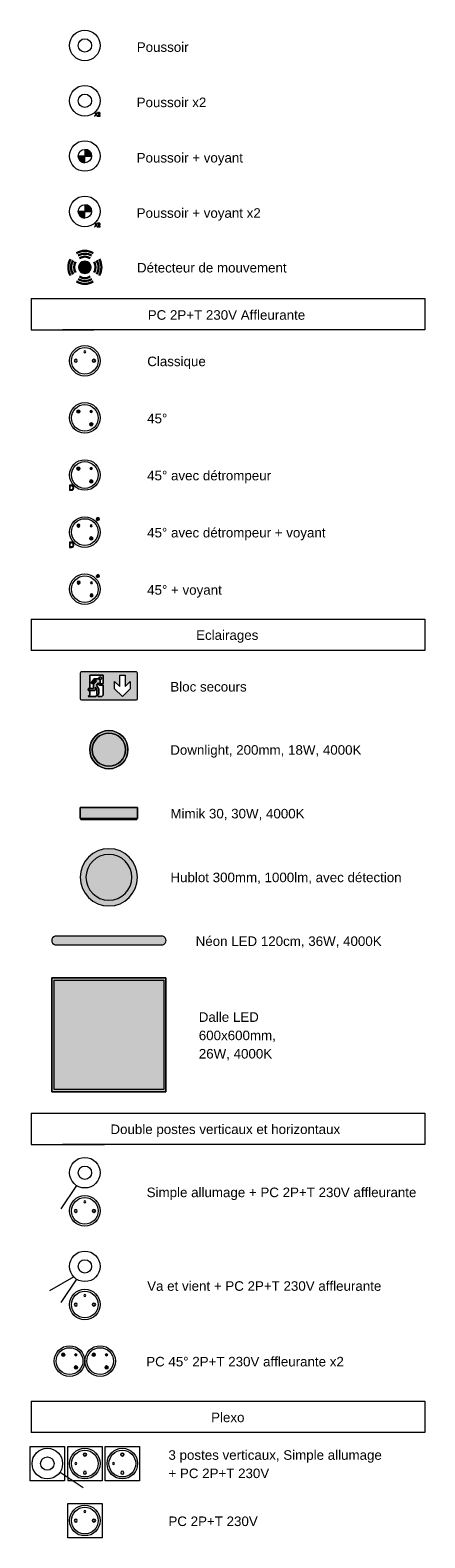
# Model space of a CAD drawing. Header units: millimetres. Extents: x -2845 to 74013, y -36085 to 13748.
# Tile 1 of 8: x 14486 to 18622, y -18216 to -2424. Entities that reach past the tile are written whole.
import ezdxf

# ---------------------------------------------------------------- set-up
doc = ezdxf.new("R2010")
doc.units = ezdxf.units.MM
for name, color, linetype, lineweight in [('A-ANNO-NOTE', 7, 'Continuous', 30), ('A-DETL-GENF', 7, 'Continuous', 18), ('G-ANNO-TEXT', 7, 'Continuous', 30), ('LIGNE FINE', 7, 'Continuous', 18)]:
    doc.layers.add(name, color=color, linetype=linetype, lineweight=lineweight)
doc.styles.add('@Arial Unicode MS', font='ARIALUNI.TTF', dxfattribs={"height": 100})

# ---------------------------------------------------------------- blocks, each defined once
blk = doc.blocks.new('BP - 1 _ 50-325159-Courant Fort 1 _ 50')
at = {"layer": 'A-DETL-GENF'}
for radius in [160, 70]:
    blk.add_circle((2453, -2584), radius, dxfattribs=at)
blk = doc.blocks.new('BP X2 - 160-325161-Courant Fort 1 _ 50')
at = {"layer": 'A-DETL-GENF'}
h = blk.add_hatch(color=256, dxfattribs=at)
h.paths.add_polyline_path([(2605, -3323), (2613, -3323), (2613, -3319), (2595, -3319), (2598, -3315), (2610, -3303), (2612, -3299), (2613, -3297), (2612, -3293), (2610, -3289), (2605, -3286), (2601, -3286), (2597, -3287), (2593, -3289), (2591, -3292), (2590, -3297), (2594, -3297), (2595, -3293), (2597, -3291), (2600, -3290), (2602, -3290), (2605, -3291), (2607, -3292), (2608, -3294), (2608, -3297), (2608, -3299), (2605, -3302), (2602, -3306), (2592, -3316), (2589, -3320), (2589, -3323)])
h.paths.add_polyline_path([(2559, -3323), (2570, -3307), (2581, -3323), (2587, -3323), (2573, -3304), (2586, -3286), (2581, -3286), (2571, -3300), (2561, -3286), (2555, -3286), (2568, -3304), (2553, -3323)])
for p, q in [((2568, -3304), (2553, -3323)), ((2561, -3286), (2555, -3286)), ((2555, -3286), (2568, -3304)), ((2559, -3323), (2570, -3307)), ((2571, -3300), (2561, -3286)), ((2570, -3307), (2581, -3323)), ((2581, -3286), (2571, -3300)), ((2573, -3304), (2586, -3286)), ((2587, -3323), (2573, -3304)), ((2586, -3286), (2581, -3286)), ((2591, -3292), (2590, -3294)), ((2590, -3294), (2590, -3297)), ((2590, -3297), (2594, -3297)), ((2592, -3316), (2590, -3318)), ((2592, -3290), (2591, -3292)), ((2593, -3289), (2592, -3290)), ((2593, -3314), (2592, -3316)), ((2595, -3287), (2593, -3289)), ((2595, -3312), (2593, -3314)), ((2594, -3297), (2595, -3293)), ((2597, -3287), (2595, -3287)), ((2595, -3293), (2597, -3291)), ((2598, -3309), (2595, -3312)), ((2596, -3317), (2598, -3315)), ((2599, -3286), (2597, -3287)), ((2597, -3291), (2600, -3290)), ((2602, -3306), (2598, -3309)), ((2598, -3315), (2600, -3314)), ((2601, -3286), (2599, -3286)), ((2600, -3290), (2602, -3290)), ((2600, -3314), (2601, -3312)), ((2604, -3286), (2601, -3286)), ((2601, -3312), (2603, -3311)), ((2602, -3290), (2605, -3291)), ((2604, -3304), (2602, -3306)), ((2603, -3311), (2605, -3309)), ((2606, -3287), (2604, -3286)), ((2607, -3301), (2604, -3304)), ((2605, -3291), (2607, -3292)), ((2605, -3309), (2606, -3308)), ((2608, -3287), (2606, -3287)), ((2606, -3308), (2609, -3305)), ((2607, -3292), (2608, -3294)), ((2608, -3299), (2607, -3301)), ((2610, -3289), (2608, -3287)), ((2608, -3294), (2608, -3297)), ((2608, -3297), (2608, -3299)), ((2609, -3305), (2610, -3303)), ((2611, -3290), (2610, -3289)), ((2610, -3303), (2612, -3301)), ((2612, -3293), (2611, -3290)), ((2613, -3295), (2612, -3293)), ((2612, -3299), (2613, -3297)), ((2612, -3301), (2612, -3299)), ((2613, -3297), (2613, -3295)), ((2553, -3323), (2559, -3323)), ((2581, -3323), (2587, -3323)), ((2590, -3318), (2589, -3320)), ((2589, -3323), (2613, -3323)), ((2595, -3319), (2596, -3317)), ((2613, -3319), (2595, -3319)), ((2613, -3323), (2613, -3319))]:
    blk.add_line(p, q, dxfattribs=at)
for radius in [160, 70]:
    blk.add_circle((2453, -3163), radius, dxfattribs=at)
blk.add_arc((2597, -3323), 8.17, 161.4384, 181.6271, dxfattribs=at)
blk = doc.blocks.new('BP_VOYANT - 1 _ 50-325162-Courant Fort 1 _ 50')
at = {"layer": 'A-DETL-GENF'}
for points in [[(2453, -3812), (2453, -3742), (2383, -3742), (2385, -3760), (2392, -3777), (2404, -3792), (2418, -3803), (2435, -3810)], [(2453, -3742), (2523, -3742), (2521, -3724), (2514, -3707), (2503, -3693), (2488, -3682), (2471, -3675), (2453, -3672)]]:
    blk.add_hatch(color=256, dxfattribs=at).paths.add_polyline_path(points)
for p, q in [((2453, -3742), (2383, -3742)), ((2453, -3672), (2453, -3742)), ((2453, -3812), (2453, -3742)), ((2453, -3742), (2523, -3742))]:
    blk.add_line(p, q, dxfattribs=at)
for radius in [160, 70]:
    blk.add_circle((2453, -3742), radius, dxfattribs=at)
for start, end in [(180, 270), (360, 90)]:
    blk.add_arc((2453, -3742), 70, start, end, dxfattribs=at)
blk = doc.blocks.new('BP_VOYANT X2 - 1 _ 50-325169-Courant Fort 1 _ 50')
at = {"layer": 'A-DETL-GENF'}
for points in [[(2453, -4322), (2523, -4322), (2521, -4303), (2514, -4287), (2503, -4272), (2488, -4261), (2471, -4254), (2453, -4252)], [(2453, -4392), (2453, -4322), (2383, -4322), (2385, -4340), (2392, -4357), (2404, -4371), (2418, -4382), (2435, -4389)]]:
    blk.add_hatch(color=256, dxfattribs=at).paths.add_polyline_path(points)
h = blk.add_hatch(color=256, dxfattribs=at)
h.paths.add_polyline_path([(2605, -4482), (2613, -4482), (2613, -4477), (2595, -4477), (2598, -4474), (2610, -4462), (2612, -4458), (2613, -4456), (2612, -4451), (2610, -4447), (2605, -4445), (2601, -4445), (2597, -4445), (2593, -4447), (2591, -4451), (2590, -4455), (2594, -4456), (2595, -4452), (2597, -4450), (2600, -4449), (2602, -4448), (2605, -4450), (2607, -4451), (2608, -4453), (2608, -4455), (2608, -4457), (2605, -4461), (2602, -4465), (2592, -4474), (2589, -4479), (2589, -4482)])
h.paths.add_polyline_path([(2559, -4482), (2570, -4466), (2581, -4482), (2587, -4482), (2573, -4462), (2586, -4445), (2581, -4445), (2571, -4459), (2561, -4445), (2555, -4445), (2568, -4462), (2553, -4482)])
for p, q in [((2453, -4252), (2453, -4322)), ((2453, -4322), (2383, -4322)), ((2453, -4392), (2453, -4322)), ((2453, -4322), (2523, -4322)), ((2568, -4462), (2553, -4482)), ((2553, -4482), (2559, -4482)), ((2561, -4445), (2555, -4445)), ((2555, -4445), (2568, -4462)), ((2559, -4482), (2570, -4466)), ((2571, -4459), (2561, -4445)), ((2570, -4466), (2581, -4482)), ((2581, -4445), (2571, -4459)), ((2573, -4462), (2586, -4445)), ((2587, -4482), (2573, -4462)), ((2586, -4445), (2581, -4445)), ((2581, -4482), (2587, -4482)), ((2590, -4477), (2589, -4479)), ((2589, -4482), (2613, -4482)), ((2591, -4451), (2590, -4453)), ((2590, -4453), (2590, -4455)), ((2590, -4455), (2594, -4456)), ((2592, -4474), (2590, -4477)), ((2592, -4449), (2591, -4451)), ((2593, -4447), (2592, -4449)), ((2593, -4472), (2592, -4474)), ((2595, -4446), (2593, -4447)), ((2595, -4470), (2593, -4472)), ((2594, -4456), (2595, -4452)), ((2597, -4445), (2595, -4446)), ((2595, -4452), (2597, -4450)), ((2598, -4468), (2595, -4470)), ((2595, -4477), (2596, -4476)), ((2613, -4477), (2595, -4477)), ((2596, -4476), (2598, -4474)), ((2599, -4445), (2597, -4445)), ((2597, -4450), (2600, -4449)), ((2602, -4465), (2598, -4468)), ((2598, -4474), (2600, -4472)), ((2601, -4445), (2599, -4445)), ((2600, -4449), (2602, -4448)), ((2600, -4472), (2601, -4471)), ((2604, -4445), (2601, -4445)), ((2601, -4471), (2603, -4469)), ((2602, -4448), (2605, -4449)), ((2604, -4462), (2602, -4465)), ((2603, -4469), (2605, -4468)), ((2606, -4445), (2604, -4445)), ((2607, -4459), (2604, -4462)), ((2605, -4449), (2607, -4451)), ((2605, -4468), (2606, -4466)), ((2608, -4446), (2606, -4445)), ((2606, -4466), (2609, -4464)), ((2607, -4451), (2608, -4453)), ((2608, -4457), (2607, -4459)), ((2610, -4447), (2608, -4446)), ((2608, -4453), (2608, -4455)), ((2608, -4455), (2608, -4457)), ((2609, -4464), (2610, -4462)), ((2611, -4449), (2610, -4447)), ((2610, -4462), (2612, -4460)), ((2612, -4451), (2611, -4449)), ((2613, -4453), (2612, -4451)), ((2612, -4458), (2613, -4456)), ((2612, -4460), (2612, -4458)), ((2613, -4456), (2613, -4453)), ((2613, -4482), (2613, -4477))]:
    blk.add_line(p, q, dxfattribs=at)
for radius in [160, 70]:
    blk.add_circle((2453, -4322), radius, dxfattribs=at)
for centre, radius, start, end in [((2453, -4322), 70, 360, 90), ((2453, -4322), 70, 180, 270), ((2597, -4481), 8.17, 161.4384, 181.6271)]:
    blk.add_arc(centre, radius, start, end, dxfattribs=at)
blk = doc.blocks.new('PC2P_T_AFFLEURENTE - 160-325203-Courant Fort 1 _ 50')
at = {"layer": 'A-DETL-GENF'}
h = blk.add_hatch(color=256, dxfattribs=at)
h.paths.add_polyline_path([(2358, -5903), (2362, -5902), (2366, -5901), (2369, -5898), (2372, -5895), (2373, -5891), (2374, -5887), (2373, -5883), (2372, -5879), (2369, -5876), (2366, -5874), (2362, -5872), (2358, -5872), (2354, -5872), (2350, -5874), (2347, -5876), (2345, -5879), (2343, -5883), (2342, -5887), (2343, -5891), (2345, -5895), (2347, -5898), (2350, -5901), (2354, -5902)])
h.paths.add_polyline_path([(2548, -5903), (2552, -5902), (2556, -5901), (2559, -5898), (2562, -5895), (2563, -5891), (2564, -5887), (2563, -5883), (2562, -5879), (2559, -5876), (2556, -5874), (2552, -5872), (2548, -5872), (2544, -5872), (2540, -5874), (2537, -5876), (2534, -5879), (2533, -5883), (2532, -5887), (2533, -5891), (2534, -5895), (2537, -5898), (2540, -5901), (2544, -5902)])
h.paths.add_polyline_path([(2453, -5803), (2456, -5803), (2458, -5802), (2460, -5800), (2462, -5798), (2463, -5796), (2463, -5793), (2463, -5791), (2462, -5788), (2460, -5786), (2458, -5785), (2456, -5784), (2453, -5783), (2450, -5784), (2448, -5785), (2446, -5786), (2444, -5788), (2443, -5791), (2443, -5793), (2443, -5796), (2444, -5798), (2446, -5800), (2448, -5802), (2450, -5803)])
for centre, radius in [((2453, -5887), 160), ((2453, -5887), 140), ((2548, -5887), 15.6)]:
    blk.add_circle(centre, radius, dxfattribs=at)
for centre, radius, start, end in [((2453, -5793), 10, 0, 180), ((2453, -5793), 10, 180, 0), ((2358, -5887), 15.6, 0, 180), ((2358, -5887), 15.6, 180, 360), ((2548, -5887), 15.6, 0, 180), ((2548, -5887), 15.6, 180, 0)]:
    blk.add_arc(centre, radius, start, end, dxfattribs=at)
blk = doc.blocks.new('PC2P_T_45__AFFLEURENTE - 1 _ 50-325240-Courant Fort 1 _ 50')
at = {"layer": 'A-DETL-GENF'}
h = blk.add_hatch(color=256, dxfattribs=at)
h.paths.add_polyline_path([(2520, -6568), (2524, -6567), (2528, -6565), (2531, -6563), (2534, -6560), (2535, -6556), (2536, -6552), (2535, -6548), (2534, -6544), (2531, -6541), (2528, -6539), (2524, -6537), (2520, -6537), (2516, -6537), (2512, -6539), (2509, -6541), (2507, -6544), (2505, -6548), (2505, -6552), (2505, -6556), (2507, -6560), (2509, -6563), (2512, -6566), (2516, -6567)])
h.paths.add_polyline_path([(2386, -6434), (2390, -6433), (2394, -6431), (2397, -6429), (2399, -6426), (2401, -6422), (2402, -6418), (2401, -6414), (2399, -6410), (2397, -6407), (2394, -6404), (2390, -6403), (2386, -6402), (2382, -6403), (2378, -6404), (2375, -6407), (2372, -6410), (2371, -6414), (2370, -6418), (2371, -6422), (2372, -6426), (2375, -6429), (2378, -6431), (2382, -6433)])
h.paths.add_polyline_path([(2519, -6429), (2522, -6428), (2524, -6427), (2527, -6426), (2528, -6424), (2529, -6421), (2529, -6419), (2529, -6416), (2528, -6414), (2527, -6411), (2524, -6410), (2522, -6409), (2519, -6409), (2517, -6409), (2514, -6410), (2512, -6411), (2511, -6414), (2510, -6416), (2509, -6419), (2510, -6421), (2511, -6424), (2512, -6426), (2514, -6427), (2517, -6428)])
for centre, radius in [((2453, -6485), 160), ((2453, -6485), 140), ((2386, -6418), 15.6), ((2519, -6419), 10), ((2520, -6552), 15.6)]:
    blk.add_circle(centre, radius, dxfattribs=at)
for centre, radius, start, end in [((2386, -6418), 15.6, 0, 180), ((2386, -6418), 15.6, 180, 0), ((2519, -6419), 10, 0, 180), ((2519, -6419), 10, 180, 360), ((2520, -6552), 15.6, 0, 180), ((2520, -6552), 15.6, 180, 360)]:
    blk.add_arc(centre, radius, start, end, dxfattribs=at)
blk = doc.blocks.new('PC2P_T_45__DETROMPEUR_AFFLEURENTE - 1 _ 50-325174-Courant Fort 1 _ 50')
at = {"layer": 'A-DETL-GENF'}
h = blk.add_hatch(color=256, dxfattribs=at)
h.paths.add_polyline_path([(2520, -7166), (2524, -7165), (2528, -7164), (2531, -7161), (2534, -7158), (2535, -7154), (2536, -7150), (2535, -7146), (2534, -7142), (2531, -7139), (2528, -7136), (2524, -7135), (2520, -7134), (2516, -7135), (2512, -7136), (2509, -7139), (2507, -7142), (2505, -7146), (2505, -7150), (2505, -7154), (2507, -7158), (2509, -7161), (2512, -7164), (2516, -7165)])
h.paths.add_polyline_path([(2386, -7031), (2390, -7031), (2394, -7029), (2397, -7027), (2399, -7023), (2401, -7020), (2402, -7016), (2401, -7012), (2399, -7008), (2397, -7005), (2394, -7002), (2390, -7001), (2386, -7000), (2382, -7001), (2378, -7002), (2375, -7005), (2372, -7008), (2371, -7012), (2370, -7016), (2371, -7020), (2372, -7023), (2375, -7027), (2378, -7029), (2382, -7031)])
h.paths.add_polyline_path([(2519, -7026), (2522, -7026), (2524, -7025), (2527, -7023), (2528, -7021), (2529, -7019), (2529, -7016), (2529, -7014), (2528, -7011), (2527, -7009), (2524, -7008), (2522, -7007), (2519, -7006), (2517, -7007), (2514, -7008), (2512, -7009), (2511, -7011), (2510, -7014), (2509, -7016), (2510, -7019), (2511, -7021), (2512, -7023), (2514, -7025), (2517, -7026)])
h = blk.add_hatch(color=256, dxfattribs=at)
h.paths.add_polyline_path([(2312, -7243), (2317, -7243), (2322, -7241), (2326, -7240), (2329, -7238), (2331, -7235), (2333, -7231), (2336, -7223), (2336, -7217), (2336, -7210), (2333, -7202), (2331, -7199), (2328, -7195), (2326, -7194), (2322, -7192), (2318, -7191), (2313, -7191), (2293, -7191), (2293, -7243)])
h.paths.add_polyline_path([(2300, -7237), (2300, -7197), (2317, -7197), (2321, -7199), (2323, -7200), (2325, -7202), (2327, -7205), (2328, -7208), (2329, -7217), (2328, -7225), (2327, -7228), (2325, -7231), (2321, -7235), (2317, -7236), (2312, -7237)])
for p, q in [((2313, -7191), (2293, -7191)), ((2293, -7191), (2293, -7243)), ((2293, -7243), (2312, -7243)), ((2300, -7237), (2300, -7197)), ((2300, -7197), (2312, -7197)), ((2312, -7237), (2300, -7237))]:
    blk.add_line(p, q, dxfattribs=at)
for centre, radius in [((2453, -7083), 160), ((2453, -7083), 140), ((2386, -7016), 15.6), ((2519, -7016), 10), ((2520, -7150), 15.6)]:
    blk.add_circle(centre, radius, dxfattribs=at)
for centre, radius, start, end in [((2386, -7016), 15.6, 360, 180), ((2386, -7016), 15.6, 180, 0), ((2519, -7016), 10, 0, 180), ((2519, -7016), 10, 180, 0), ((2312, -7235), 38.1, 82.1024, 90.3822), ((2312, -7199), 38.1, 269.6178, 277.8976), ((2313, -7212), 31.1, 267.4592, 287.1327), ((2313, -7222), 31.1, 72.8673, 91.0534), ((2316, -7208), 10.9, 46.9837, 83.8885), ((2316, -7226), 10.9, 276.1115, 313.0163), ((2317, -7208), 16.6, 45.6001, 71.5567), ((2317, -7226), 16.6, 288.4433, 314.3999), ((2313, -7212), 16.1, 13.745, 47.9631), ((2313, -7221), 16.1, 312.0369, 346.255), ((2294, -7216), 35.3, 358.81, 12.833), ((2294, -7217), 35.3, 347.167, 1.19), ((2316, -7210), 19.5, 24.3498, 47.3382), ((2316, -7223), 19.5, 312.6618, 335.6502), ((2305, -7215), 31, 9.3131, 24.4719), ((2305, -7218), 31, 335.5281, 350.6869), ((2294, -7216), 42.2, 359.2205, 8.399), ((2294, -7217), 42.2, 351.601, 0.7795), ((2520, -7150), 15.6, 0, 180), ((2520, -7150), 15.6, 180, 0)]:
    blk.add_arc(centre, radius, start, end, dxfattribs=at)
blk = doc.blocks.new('PC2P_T_45__VOYANT_DETROMPEUR_AFFLEURENTE - 1 _ 50-325176-Courant Fort 1 _ 50')
at = {"layer": 'A-DETL-GENF'}
for points in [[(2589, -7560), (2589, -7544), (2573, -7544), (2574, -7548), (2576, -7552), (2578, -7555), (2581, -7558), (2585, -7559)], [(2589, -7544), (2605, -7544), (2604, -7540), (2603, -7536), (2600, -7533), (2597, -7531), (2593, -7529), (2589, -7528)]]:
    blk.add_hatch(color=256, dxfattribs=at).paths.add_polyline_path(points)
h = blk.add_hatch(color=256, dxfattribs=at)
h.paths.add_polyline_path([(2520, -7763), (2524, -7763), (2528, -7761), (2532, -7759), (2534, -7756), (2536, -7752), (2536, -7748), (2536, -7744), (2534, -7740), (2532, -7737), (2528, -7734), (2524, -7733), (2520, -7732), (2516, -7733), (2513, -7734), (2509, -7737), (2507, -7740), (2505, -7744), (2505, -7748), (2505, -7752), (2507, -7756), (2509, -7759), (2513, -7761), (2516, -7763)])
h.paths.add_polyline_path([(2386, -7629), (2390, -7629), (2394, -7627), (2397, -7625), (2400, -7621), (2401, -7618), (2402, -7613), (2401, -7609), (2400, -7606), (2397, -7602), (2394, -7600), (2390, -7598), (2386, -7598), (2382, -7598), (2378, -7600), (2375, -7602), (2373, -7606), (2371, -7609), (2370, -7613), (2371, -7618), (2373, -7621), (2375, -7625), (2378, -7627), (2382, -7629)])
h.paths.add_polyline_path([(2520, -7624), (2522, -7624), (2525, -7623), (2527, -7621), (2528, -7619), (2529, -7617), (2530, -7614), (2529, -7612), (2528, -7609), (2527, -7607), (2525, -7606), (2522, -7605), (2520, -7604), (2517, -7605), (2515, -7606), (2513, -7607), (2511, -7609), (2510, -7612), (2510, -7614), (2510, -7617), (2511, -7619), (2513, -7621), (2515, -7623), (2517, -7624)])
h = blk.add_hatch(color=256, dxfattribs=at)
h.paths.add_polyline_path([(2312, -7841), (2318, -7841), (2323, -7840), (2327, -7838), (2330, -7836), (2332, -7833), (2334, -7829), (2337, -7821), (2337, -7814), (2337, -7808), (2334, -7799), (2332, -7796), (2330, -7793), (2327, -7791), (2323, -7789), (2318, -7788), (2313, -7788), (2293, -7788), (2293, -7841)])
h.paths.add_polyline_path([(2300, -7835), (2300, -7794), (2318, -7794), (2322, -7796), (2324, -7797), (2326, -7800), (2328, -7803), (2329, -7806), (2330, -7814), (2329, -7823), (2328, -7826), (2326, -7829), (2322, -7833), (2318, -7835), (2312, -7835)])
for p, q in [((2589, -7544), (2573, -7544)), ((2589, -7528), (2589, -7544)), ((2589, -7544), (2605, -7544)), ((2589, -7560), (2589, -7544)), ((2313, -7788), (2293, -7788)), ((2293, -7788), (2293, -7841)), ((2293, -7841), (2312, -7841)), ((2300, -7835), (2300, -7794)), ((2300, -7794), (2312, -7794)), ((2312, -7835), (2300, -7835))]:
    blk.add_line(p, q, dxfattribs=at)
for centre, radius in [((2453, -7681), 160), ((2453, -7681), 140), ((2589, -7544), 15.6), ((2520, -7748), 15.6)]:
    blk.add_circle(centre, radius, dxfattribs=at)
for centre, radius, start, end in [((2589, -7544), 15.6, 180, 270), ((2589, -7544), 15.6, 0, 90), ((2386, -7613), 15.6, 135, 315), ((2386, -7613), 15.6, 315, 135), ((2520, -7748), 15.6, 135, 315), ((2520, -7748), 15.6, 315, 135), ((2520, -7614), 10, 135, 315), ((2520, -7614), 10, 315, 135), ((2312, -7833), 39.1, 82.1024, 90.3822), ((2312, -7796), 39.1, 269.6178, 277.8976), ((2314, -7809), 31.9, 267.4592, 287.1327), ((2314, -7820), 31.9, 72.8673, 91.0534), ((2317, -7805), 11.2, 46.9837, 83.8885), ((2317, -7823), 11.2, 276.1115, 313.0163), ((2318, -7805), 17, 45.6001, 71.5567), ((2318, -7824), 17, 288.4433, 314.3999), ((2313, -7810), 16.6, 13.745, 47.9631), ((2313, -7819), 16.6, 312.0369, 346.255), ((2294, -7814), 36.3, 358.81, 12.833), ((2294, -7815), 36.3, 347.167, 1.19), ((2316, -7808), 20, 24.3498, 47.3382), ((2316, -7821), 20, 312.6618, 335.6502), ((2305, -7813), 31.9, 9.3131, 24.4719), ((2305, -7816), 31.9, 335.5281, 350.6869), ((2294, -7814), 43.4, 359.2205, 8.399), ((2294, -7815), 43.4, 351.601, 0.7795)]:
    blk.add_arc(centre, radius, start, end, dxfattribs=at)
blk = doc.blocks.new('PC2P_T_45__VOYANT_AFFLEURENTE - 1 _ 50-325178-Courant Fort 1 _ 50')
at = {"layer": 'A-DETL-GENF'}
h = blk.add_hatch(color=256, dxfattribs=at)
h.paths.add_polyline_path([(2523, -8360), (2527, -8360), (2531, -8358), (2534, -8356), (2536, -8352), (2538, -8348), (2538, -8344), (2538, -8340), (2536, -8337), (2534, -8333), (2531, -8331), (2527, -8329), (2523, -8329), (2519, -8329), (2515, -8331), (2512, -8333), (2509, -8337), (2508, -8340), (2507, -8344), (2508, -8348), (2509, -8352), (2512, -8356), (2515, -8358), (2519, -8360)])
h.paths.add_polyline_path([(2388, -8226), (2392, -8225), (2396, -8224), (2399, -8221), (2402, -8218), (2404, -8214), (2404, -8210), (2404, -8206), (2402, -8202), (2399, -8199), (2396, -8197), (2392, -8195), (2388, -8194), (2384, -8195), (2381, -8197), (2377, -8199), (2375, -8202), (2373, -8206), (2373, -8210), (2373, -8214), (2375, -8218), (2377, -8221), (2381, -8224), (2384, -8225)])
h.paths.add_polyline_path([(2522, -8221), (2525, -8220), (2527, -8219), (2529, -8218), (2531, -8216), (2532, -8213), (2532, -8211), (2532, -8208), (2531, -8206), (2529, -8204), (2527, -8202), (2525, -8201), (2522, -8201), (2519, -8201), (2517, -8202), (2515, -8204), (2513, -8206), (2512, -8208), (2512, -8211), (2512, -8213), (2513, -8216), (2515, -8218), (2517, -8219), (2519, -8220)])
for points in [[(2589, -8158), (2589, -8142), (2573, -8142), (2574, -8147), (2576, -8150), (2578, -8154), (2581, -8156), (2585, -8158)], [(2589, -8142), (2605, -8142), (2604, -8138), (2603, -8135), (2600, -8131), (2597, -8129), (2593, -8127), (2589, -8127), (2589, -8140)]]:
    blk.add_hatch(color=256, dxfattribs=at).paths.add_polyline_path(points)
for p, q in [((2589, -8142), (2573, -8142)), ((2589, -8127), (2589, -8142)), ((2589, -8142), (2605, -8142)), ((2589, -8158), (2589, -8142))]:
    blk.add_line(p, q, dxfattribs=at)
for centre, radius in [((2453, -8279), 160), ((2453, -8279), 140), ((2589, -8142), 15.6)]:
    blk.add_circle(centre, radius, dxfattribs=at)
for centre, radius, start, end in [((2388, -8210), 15.6, 135, 315), ((2388, -8210), 15.6, 315, 135), ((2522, -8211), 10, 135, 315), ((2522, -8211), 10, 315, 135), ((2589, -8142), 15.6, 180, 270), ((2589, -8142), 15.6, 0, 90), ((2523, -8344), 15.6, 135, 315), ((2523, -8344), 15.6, 315, 135)]:
    blk.add_arc(centre, radius, start, end, dxfattribs=at)
blk = doc.blocks.new('SA - 1 _ 50-325145-Courant Fort 1 _ 50')
at = {"layer": 'A-DETL-GENF'}
blk.add_line((2364, 2497), (2202, 2253), dxfattribs=at)
for radius in [160, 70]:
    blk.add_circle((2453, 2630), radius, dxfattribs=at)
blk = doc.blocks.new('VV - 160-325153-Courant Fort 1 _ 50')
at = {"layer": 'A-DETL-GENF'}
for p, q in [((2336, -376), (2083, -522)), ((2364, -400), (2202, -643))]:
    blk.add_line(p, q, dxfattribs=at)
for radius in [160, 70]:
    blk.add_circle((2453, -266), radius, dxfattribs=at)
blk = doc.blocks.new('PC2P_T_AFFLEURENTE - 160-V1-Courant Fort 1 _ 50')
at = {"layer": 'A-DETL-GENF'}
h = blk.add_hatch(color=256, dxfattribs=at)
h.paths.add_polyline_path([(2453, -17548), (2457, -17548), (2461, -17546), (2464, -17544), (2467, -17541), (2468, -17537), (2469, -17533), (2468, -17529), (2467, -17525), (2464, -17522), (2461, -17519), (2457, -17518), (2453, -17517), (2449, -17518), (2445, -17519), (2442, -17522), (2439, -17525), (2438, -17529), (2437, -17533), (2438, -17537), (2439, -17541), (2442, -17544), (2445, -17546), (2449, -17548)])
h.paths.add_polyline_path([(2359, -17448), (2362, -17447), (2364, -17446), (2366, -17445), (2368, -17443), (2369, -17440), (2369, -17438), (2369, -17435), (2368, -17433), (2366, -17431), (2364, -17429), (2362, -17428), (2359, -17428), (2356, -17428), (2354, -17429), (2352, -17431), (2350, -17433), (2349, -17435), (2349, -17438), (2349, -17440), (2350, -17443), (2352, -17445), (2354, -17446), (2356, -17447)])
h.paths.add_polyline_path([(2453, -17358), (2457, -17358), (2461, -17356), (2464, -17354), (2467, -17351), (2468, -17347), (2469, -17343), (2468, -17339), (2467, -17335), (2464, -17332), (2461, -17329), (2457, -17328), (2453, -17327), (2449, -17328), (2445, -17329), (2442, -17332), (2439, -17335), (2438, -17339), (2437, -17343), (2438, -17347), (2439, -17351), (2442, -17354), (2445, -17356), (2449, -17358)])
for centre, radius in [((2453, -17438), 160), ((2453, -17438), 140), ((2453, -17343), 15.6)]:
    blk.add_circle(centre, radius, dxfattribs=at)
for centre, radius, start, end in [((2453, -17343), 15.6, 90, 270), ((2453, -17343), 15.6, 270, 90), ((2359, -17438), 10, 90, 270), ((2359, -17438), 10, 270, 90), ((2453, -17533), 15.6, 90, 270), ((2453, -17533), 15.6, 270, 90)]:
    blk.add_arc(centre, radius, start, end, dxfattribs=at)
blk = doc.blocks.new('RSen_62_GA_UN_presence detector_gen - standard-325171-Courant Fort 1 _ 50')
at = {"layer": 'A-ANNO-NOTE', "true_color": 0x00ff00}
h = blk.add_hatch(color=3, dxfattribs=at)
edge = h.paths.add_edge_path()
edge.add_arc((2453, -4908), 60, 0, 180)
edge.add_arc((2453, -4908), 60, 180, 360)
at = {"layer": 'A-ANNO-NOTE'}
for radius in [60, 56.1]:
    blk.add_circle((2453, -4908), radius, dxfattribs=at)
for radius, start, end in [(173, 60.0421, 120), (173, 150.0033, 209.8947), (143, 150.0221, 209.869), (112, 150.0427, 209.8575), (143, 60.0716, 119.9964), (60, 0, 180), (112, 60.0642, 119.9997), (112, 330.1244, 30.2158), (143, 330.1095, 30.2504), (173, 330.1053, 30.1936), (143, 240.1034, 299.9771), (60, 180, 360), (112, 240.069, 299.9678), (173, 240.1, 300)]:
    blk.add_arc((2453, -4908), radius, start, end, dxfattribs=at)

msp = doc.modelspace()

# ---------------------------------------------------------------- hatches: boundary and pattern name
at = {"layer": 'A-DETL-GENF', "true_color": 0x71cc51}
h = msp.add_hatch(color=93, dxfattribs=at)
h.paths.add_polyline_path([(15541, -9438), (15603, -9438), (15606, -9437), (15608, -9434), (15610, -9432), (15611, -9429), (15612, -9426), (15611, -9156), (15610, -9153), (15608, -9150), (15606, -9148), (15603, -9147), (15599, -9146), (15020, -9147), (15017, -9148), (15013, -9151), (15012, -9153), (15011, -9156), (15010, -9159), (15011, -9429), (15013, -9433), (15014, -9434), (15017, -9437), (15020, -9438), (15023, -9438)])
h.paths.add_polyline_path([(15452, -9404), (15370, -9323), (15370, -9245), (15424, -9299), (15424, -9180), (15480, -9180), (15480, -9299), (15533, -9245), (15533, -9323), (15456, -9400)])
h.paths.add_polyline_path([(15172, -9404), (15094, -9404), (15111, -9388), (15111, -9346), (15105, -9346), (15101, -9344), (15097, -9339), (15095, -9334), (15095, -9325), (15097, -9320), (15101, -9315), (15105, -9313), (15111, -9313), (15111, -9178), (15251, -9178), (15251, -9269), (15219, -9269), (15219, -9235), (15201, -9219), (15158, -9219), (15127, -9258), (15127, -9260), (15127, -9262), (15128, -9264), (15133, -9268), (15135, -9268), (15137, -9268), (15140, -9267), (15165, -9236), (15182, -9236), (15151, -9274), (15151, -9320), (15109, -9320), (15106, -9322), (15102, -9326), (15102, -9333), (15106, -9338), (15109, -9339), (15163, -9339), (15170, -9332), (15170, -9307), (15186, -9331), (15186, -9378), (15187, -9381), (15192, -9385), (15199, -9385), (15203, -9381), (15205, -9378), (15205, -9326), (15181, -9285), (15201, -9261), (15201, -9278), (15208, -9285), (15251, -9285), (15251, -9389), (15236, -9404), (15197, -9404), (15200, -9402), (15200, -9397), (15193, -9389), (15187, -9389), (15176, -9400)])
h.paths.add_polyline_path([(15221, -9226), (15224, -9226), (15228, -9224), (15231, -9222), (15233, -9219), (15234, -9216), (15235, -9212), (15234, -9208), (15233, -9205), (15231, -9202), (15228, -9200), (15224, -9198), (15221, -9198), (15217, -9198), (15213, -9200), (15210, -9202), (15208, -9205), (15207, -9208), (15206, -9212), (15207, -9216), (15208, -9219), (15210, -9222), (15213, -9224), (15217, -9226)])
at = {"layer": 'A-DETL-GENF', "true_color": 0xf9e248}
h = msp.add_hatch(color=41, dxfattribs=at)
h.paths.add_polyline_path([(15335, -10159), (15382, -10147), (15425, -10125), (15461, -10093), (15488, -10053), (15505, -10008), (15511, -9960), (15505, -9913), (15488, -9867), (15461, -9828), (15425, -9796), (15382, -9773), (15335, -9762), (15287, -9762), (15240, -9773), (15198, -9796), (15161, -9828), (15134, -9867), (15117, -9913), (15111, -9960), (15117, -10008), (15134, -10053), (15161, -10093), (15198, -10125), (15240, -10147), (15287, -10159)])
h.paths.add_polyline_path([(15311, -10134), (15266, -10128), (15224, -10111), (15188, -10083), (15160, -10047), (15143, -10005), (15137, -9960), (15143, -9915), (15160, -9873), (15188, -9837), (15224, -9810), (15266, -9792), (15311, -9786), (15356, -9792), (15398, -9810), (15434, -9837), (15462, -9873), (15479, -9915), (15485, -9960), (15479, -10005), (15462, -10047), (15434, -10083), (15398, -10111), (15356, -10128)])
for points in [[(15311, -10134), (15356, -10128), (15398, -10111), (15434, -10083), (15462, -10047), (15479, -10005), (15485, -9960), (15479, -9915), (15461, -9872), (15434, -9837), (15398, -9810), (15356, -9792), (15311, -9786), (15266, -9792), (15224, -9810), (15188, -9837), (15160, -9873), (15143, -9915), (15137, -9960), (15143, -10005), (15161, -10049), (15188, -10083), (15224, -10111), (15266, -10128), (15287, -10131)], [(15604, -10682), (15611, -10682), (15611, -10565), (15011, -10565), (15011, -10682), (15541, -10682)], [(15604, -10692), (15604, -10682), (15018, -10682), (15018, -10692), (15541, -10692)], [(15311, -11537), (15365, -11531), (15415, -11513), (15461, -11484), (15499, -11446), (15527, -11401), (15545, -11350), (15551, -11297), (15545, -11243), (15527, -11193), (15499, -11147), (15461, -11109), (15415, -11080), (15365, -11063), (15311, -11057), (15258, -11063), (15207, -11080), (15161, -11109), (15123, -11147), (15095, -11193), (15077, -11243), (15071, -11297), (15077, -11350), (15095, -11401), (15123, -11446), (15161, -11484), (15207, -11513), (15258, -11531)], [(14746, -12004), (15876, -12004), (15887, -12000), (15896, -11994), (15903, -11986), (15908, -11976), (15911, -11965), (15911, -11954), (15908, -11943), (15903, -11933), (15896, -11925), (15887, -11919), (15876, -11914), (14746, -11914), (14736, -11919), (14727, -11925), (14719, -11933), (14714, -11943), (14711, -11954), (14711, -11965), (14714, -11976), (14719, -11986), (14727, -11994), (14736, -12000)], [(15885, -13521), (15885, -12373), (14737, -12373), (14737, -13521)]]:
    msp.add_hatch(color=41, dxfattribs=at).paths.add_polyline_path(points)
at = {"layer": 'A-DETL-GENF', "true_color": 0xc0c0c0}
h = msp.add_hatch(color=9, dxfattribs=at)
h.paths.add_polyline_path([(15311, -11597), (15370, -11591), (15426, -11574), (15478, -11546), (15523, -11509), (15561, -11463), (15588, -11411), (15605, -11355), (15611, -11297), (15605, -11238), (15588, -11182), (15561, -11130), (15523, -11085), (15478, -11047), (15426, -11020), (15370, -11002), (15311, -10997), (15253, -11002), (15196, -11020), (15144, -11047), (15099, -11085), (15062, -11130), (15034, -11182), (15017, -11238), (15011, -11297), (15017, -11355), (15034, -11411), (15062, -11463), (15099, -11509), (15144, -11546), (15196, -11574), (15253, -11591), (15258, -11591)])
h.paths.add_polyline_path([(15311, -11537), (15258, -11531), (15207, -11513), (15161, -11484), (15123, -11446), (15095, -11401), (15077, -11350), (15071, -11297), (15077, -11243), (15095, -11193), (15123, -11147), (15161, -11109), (15207, -11080), (15258, -11063), (15311, -11057), (15365, -11063), (15415, -11080), (15461, -11109), (15499, -11147), (15527, -11193), (15545, -11243), (15551, -11297), (15545, -11350), (15527, -11401), (15499, -11446), (15461, -11484), (15415, -11513), (15365, -11531)])
at = {"layer": 'A-DETL-GENF', "true_color": 0xf9e248}
h = msp.add_hatch(color=41, dxfattribs=at)
h.paths.add_polyline_path([(15908, -13544), (15908, -12350), (14714, -12350), (14714, -13544)])
h.paths.add_polyline_path([(15885, -13521), (14737, -13521), (14737, -12373), (15885, -12373)])

# ---------------------------------------------------------------- linework, layer by layer
at = {"layer": 'LIGNE FINE'}
for p, q in [((14498, -5235), (18622, -5235)), ((14498, -5235), (14498, -5562)), ((18622, -5235), (18622, -5562)), ((14498, -5562), (15154, -5562)), ((14498, -5562), (14826, -5562)), ((18622, -5562), (14826, -5562)), ((14498, -8593), (18622, -8593)), ((14498, -8593), (14498, -8921)), ((18622, -8593), (18622, -8921)), ((18622, -8921), (14498, -8921)), ((15010, -9159), (15010, -9426)), ((15599, -9146), (15023, -9146)), ((15612, -9426), (15612, -9159)), ((15097, -9320), (15101, -9315)), ((15101, -9315), (15097, -9320)), ((15101, -9315), (15105, -9313)), ((15105, -9313), (15101, -9315)), ((15105, -9313), (15111, -9313)), ((15111, -9313), (15105, -9313)), ((15111, -9313), (15111, -9178)), ((15111, -9178), (15251, -9178)), ((15251, -9178), (15111, -9178)), ((15111, -9178), (15111, -9313)), ((15251, -9178), (15111, -9178)), ((15158, -9219), (15127, -9258)), ((15127, -9258), (15158, -9219)), ((15127, -9258), (15127, -9260)), ((15127, -9260), (15127, -9258)), ((15127, -9260), (15127, -9262)), ((15127, -9262), (15127, -9260)), ((15127, -9262), (15128, -9264)), ((15128, -9264), (15127, -9262)), ((15128, -9264), (15133, -9268)), ((15133, -9268), (15128, -9264)), ((15133, -9268), (15135, -9268)), ((15135, -9268), (15133, -9268)), ((15135, -9268), (15137, -9268)), ((15137, -9268), (15135, -9268)), ((15137, -9268), (15140, -9267)), ((15140, -9267), (15137, -9268)), ((15140, -9267), (15165, -9236)), ((15165, -9236), (15140, -9267)), ((15182, -9236), (15151, -9274)), ((15151, -9274), (15182, -9236)), ((15151, -9274), (15151, -9320)), ((15151, -9320), (15151, -9274)), ((15201, -9219), (15158, -9219)), ((15158, -9219), (15201, -9219)), ((15165, -9236), (15182, -9236)), ((15182, -9236), (15165, -9236)), ((15170, -9332), (15170, -9307)), ((15170, -9307), (15186, -9331)), ((15186, -9331), (15170, -9307)), ((15170, -9307), (15170, -9332)), ((15181, -9285), (15201, -9261)), ((15201, -9261), (15181, -9285)), ((15205, -9326), (15181, -9285)), ((15181, -9285), (15205, -9326)), ((15219, -9235), (15201, -9219)), ((15201, -9219), (15219, -9235)), ((15201, -9261), (15201, -9278)), ((15201, -9278), (15201, -9261)), ((15201, -9278), (15208, -9285)), ((15208, -9285), (15201, -9278)), ((15208, -9285), (15251, -9285)), ((15251, -9285), (15208, -9285)), ((15219, -9269), (15219, -9235)), ((15219, -9235), (15219, -9269)), ((15251, -9269), (15219, -9269)), ((15219, -9269), (15251, -9269)), ((15251, -9178), (15251, -9269)), ((15251, -9269), (15251, -9178)), ((15251, -9285), (15251, -9389)), ((15251, -9389), (15251, -9285)), ((15370, -9323), (15370, -9245)), ((15370, -9245), (15424, -9299)), ((15370, -9323), (15370, -9245)), ((15370, -9245), (15424, -9299)), ((15424, -9299), (15424, -9180)), ((15424, -9180), (15480, -9180)), ((15424, -9299), (15424, -9180)), ((15424, -9180), (15480, -9180)), ((15480, -9180), (15480, -9299)), ((15480, -9180), (15480, -9299)), ((15480, -9299), (15533, -9245)), ((15480, -9299), (15533, -9245)), ((15533, -9245), (15533, -9323)), ((15533, -9245), (15533, -9323)), ((15023, -9438), (15599, -9438)), ((15094, -9404), (15111, -9388)), ((15111, -9388), (15094, -9404)), ((15172, -9404), (15094, -9404)), ((15094, -9404), (15172, -9404)), ((15095, -9325), (15097, -9320)), ((15097, -9320), (15095, -9325)), ((15095, -9334), (15095, -9325)), ((15095, -9325), (15095, -9334)), ((15097, -9339), (15095, -9334)), ((15095, -9334), (15097, -9339)), ((15101, -9344), (15097, -9339)), ((15097, -9339), (15101, -9344)), ((15105, -9346), (15101, -9344)), ((15101, -9344), (15105, -9346)), ((15106, -9322), (15102, -9326)), ((15102, -9326), (15106, -9322)), ((15102, -9326), (15102, -9333)), ((15102, -9333), (15102, -9326)), ((15102, -9333), (15106, -9338)), ((15106, -9338), (15102, -9333)), ((15111, -9346), (15105, -9346)), ((15105, -9346), (15111, -9346)), ((15109, -9320), (15106, -9322)), ((15106, -9322), (15109, -9320)), ((15106, -9338), (15109, -9339)), ((15109, -9339), (15106, -9338)), ((15151, -9320), (15109, -9320)), ((15109, -9320), (15151, -9320)), ((15109, -9339), (15163, -9339)), ((15163, -9339), (15109, -9339)), ((15111, -9388), (15111, -9346)), ((15111, -9346), (15111, -9388)), ((15163, -9339), (15170, -9332)), ((15170, -9332), (15163, -9339)), ((15187, -9389), (15172, -9404)), ((15172, -9404), (15187, -9389)), ((15186, -9331), (15186, -9378)), ((15186, -9378), (15186, -9331)), ((15186, -9378), (15187, -9381)), ((15187, -9381), (15186, -9378)), ((15187, -9381), (15192, -9385)), ((15192, -9385), (15187, -9381)), ((15193, -9389), (15187, -9389)), ((15187, -9389), (15193, -9389)), ((15192, -9385), (15199, -9385)), ((15199, -9385), (15192, -9385)), ((15200, -9397), (15193, -9389)), ((15193, -9389), (15200, -9397)), ((15197, -9404), (15200, -9402)), ((15200, -9402), (15197, -9404)), ((15236, -9404), (15197, -9404)), ((15197, -9404), (15236, -9404)), ((15199, -9385), (15203, -9381)), ((15203, -9381), (15199, -9385)), ((15200, -9402), (15200, -9397)), ((15200, -9397), (15200, -9402)), ((15203, -9381), (15205, -9378)), ((15205, -9378), (15203, -9381)), ((15205, -9378), (15205, -9326)), ((15205, -9326), (15205, -9378)), ((15251, -9389), (15236, -9404)), ((15236, -9404), (15251, -9389)), ((15452, -9404), (15370, -9323)), ((15452, -9404), (15370, -9323)), ((15533, -9323), (15452, -9404)), ((15533, -9323), (15452, -9404)), ((15611, -10565), (15011, -10565)), ((15011, -10565), (15011, -10682)), ((15011, -10682), (15011, -10565)), ((15011, -10565), (15611, -10565)), ((15611, -10682), (15611, -10565)), ((15611, -10565), (15611, -10682)), ((15011, -10682), (15018, -10682)), ((15611, -10682), (15011, -10682)), ((15604, -10682), (15018, -10682)), ((15018, -10682), (15018, -10692)), ((15018, -10692), (15018, -10682)), ((15018, -10682), (15604, -10682)), ((15018, -10692), (15604, -10692)), ((15604, -10692), (15018, -10692)), ((15604, -10682), (15611, -10682)), ((15604, -10692), (15604, -10682)), ((15604, -10682), (15604, -10692)), ((15876, -11914), (14746, -11914)), ((14746, -12004), (15876, -12004)), ((15908, -12350), (14714, -12350)), ((14714, -12350), (14714, -13544)), ((14714, -12350), (15908, -12350)), ((14714, -13544), (14714, -12350)), ((14737, -13521), (14737, -12373)), ((14737, -12373), (15885, -12373)), ((14737, -12373), (15885, -12373)), ((14737, -13521), (14737, -12373)), ((15885, -12373), (15885, -13521)), ((15885, -12373), (15885, -13521)), ((15908, -13544), (15908, -12350)), ((15908, -12350), (15908, -13544)), ((14714, -13544), (15908, -13544)), ((15908, -13544), (14714, -13544)), ((15885, -13521), (14737, -13521)), ((15885, -13521), (14737, -13521)), ((14498, -13767), (18622, -13767)), ((14498, -13767), (14498, -14095)), ((18622, -13767), (18622, -14095)), ((14498, -14095), (15264, -14095)), ((18622, -14095), (14826, -14095)), ((14498, -16785), (18622, -16785)), ((14498, -16785), (14498, -17113)), ((18622, -16785), (18622, -17113)), ((18622, -17113), (14498, -17113)), ((14486, -17618), (14486, -17258)), ((14486, -17258), (14846, -17258)), ((14846, -17258), (14846, -17618)), ((14879, -17580), (14879, -17258)), ((14879, -17258), (15239, -17258)), ((15239, -17258), (15239, -17618)), ((15272, -17618), (15272, -17258)), ((15272, -17258), (15632, -17258)), ((15632, -17258), (15632, -17618)), ((14846, -17618), (14486, -17618)), ((14879, -17580), (14879, -17618)), ((15239, -17618), (14879, -17618)), ((15632, -17618), (15272, -17618)), ((14879, -18216), (14879, -17856)), ((14879, -17856), (15239, -17856)), ((15239, -17856), (15239, -18216)), ((15239, -18216), (14879, -18216))]:
    msp.add_line(p, q, dxfattribs=at)
for centre, radius in [((15221, -9212), 14.2), ((15311, -9960), 200), ((15311, -9960), 174)]:
    msp.add_circle(centre, radius, dxfattribs=at)
for centre, radius, start, end in [((15023, -9159), 12.7, 90, 180), ((15599, -9159), 12.7, 360, 90), ((15221, -9212), 14.2, 0, 180), ((15221, -9212), 14.2, 180, 0), ((15023, -9426), 12.7, 180, 270), ((15599, -9426), 12.7, 270, 0), ((15311, -9960), 200, 0, 180), ((15311, -9960), 174, 0, 180), ((15311, -9960), 200, 180, 360), ((15311, -9960), 174, 180, 0), ((15311, -11297), 300, 0, 180), ((15311, -11297), 240, 0, 180), ((15311, -11297), 300, 180, 360), ((15311, -11297), 240, 180, 360), ((14758, -11959), 46.4, 104.25, 255.75), ((15865, -11959), 46.4, 284.25, 75.75)]:
    msp.add_arc(centre, radius, start, end, dxfattribs=at)

# ---------------------------------------------------------------- block references
at = {"layer": 'A-ANNO-NOTE'}
msp.add_blockref('RSen_62_GA_UN_presence detector_gen - standard-325171-Courant Fort 1 _ 50', (12606, 0), dxfattribs=at)
at = {"layer": 'A-DETL-GENF'}
for name, p in [('BP - 1 _ 50-325159-Courant Fort 1 _ 50', (12606, 0)), ('BP X2 - 160-325161-Courant Fort 1 _ 50', (12606, 0)), ('BP_VOYANT - 1 _ 50-325162-Courant Fort 1 _ 50', (12606, 0)), ('BP_VOYANT X2 - 1 _ 50-325169-Courant Fort 1 _ 50', (12606, 0)), ('PC2P_T_AFFLEURENTE - 160-325203-Courant Fort 1 _ 50', (12606, 0)), ('PC2P_T_45__AFFLEURENTE - 1 _ 50-325240-Courant Fort 1 _ 50', (12606, 0)), ('PC2P_T_45__DETROMPEUR_AFFLEURENTE - 1 _ 50-325174-Courant Fort 1 _ 50', (12606, 0)), ('PC2P_T_45__VOYANT_DETROMPEUR_AFFLEURENTE - 1 _ 50-325176-Courant Fort 1 _ 50', (12606, 0)), ('PC2P_T_45__VOYANT_AFFLEURENTE - 1 _ 50-325178-Courant Fort 1 _ 50', (12606, 0)), ('SA - 1 _ 50-325145-Courant Fort 1 _ 50', (12606, -17021)), ('PC2P_T_AFFLEURENTE - 160-325203-Courant Fort 1 _ 50', (12606, -8904)), ('VV - 160-325153-Courant Fort 1 _ 50', (12606, -15106)), ('PC2P_T_AFFLEURENTE - 160-325203-Courant Fort 1 _ 50', (12606, -9885)), ('PC2P_T_45__AFFLEURENTE - 1 _ 50-325240-Courant Fort 1 _ 50', (12446, -9879)), ('PC2P_T_45__AFFLEURENTE - 1 _ 50-325240-Courant Fort 1 _ 50', (12766, -9879)), ('PC2P_T_AFFLEURENTE - 160-V1-Courant Fort 1 _ 50', (12606, 0)), ('PC2P_T_AFFLEURENTE - 160-V1-Courant Fort 1 _ 50', (12999, 0)), ('PC2P_T_AFFLEURENTE - 160-325203-Courant Fort 1 _ 50', (12606, -12148))]:
    msp.add_blockref(name, p, dxfattribs=at)
at = {"layer": 'A-DETL-GENF', "rotation": 89.99999999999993}
msp.add_blockref('SA - 1 _ 50-325145-Courant Fort 1 _ 50', (17296, -19891), dxfattribs=at)

# ---------------------------------------------------------------- texts
at = {"layer": 'G-ANNO-TEXT', "char_height": 100, "attachment_point": 1, "style": '@Arial Unicode MS'}
for s, insert, width in [('Poussoir', (15603, -2551), 677.43), ('Poussoir x2', (15602, -3130), 909.92), ('Poussoir + voyant', (15602, -3710), 1386.92), ('Poussoir + voyant x2', (15602, -4289), 1619.41), ('Détecteur de mouvement', (15605, -4862), 1944.09), ('PC 2P+T 230V Affleurante', (15718, -5357), 2044.3), ('Classique', (15713, -5843), 765.61), ('45°', (15712, -6441), 260.55), ('45° avec détrompeur', (15712, -7039), 1607.38), ('45° avec détrompeur + voyant', (15712, -7637), 2316.88), ('45° + voyant', (15712, -8237), 970.04), ('Eclairages', (16225, -8710), 813.71), ('Bloc secours', (15955, -9251), 998.1), ('Downlight, 200mm, 18W, 4000K', (15954, -9913), 2485.23), ('Mimik 30, 30W, 4000K', (15956, -10580), 1747.68), ('Hublot 300mm, 1000lm, avec détection', (15956, -11248), 3010.34), ('Néon LED 120cm, 36W, 4000K', (16220, -11916), 2417.09), ('Dalle LED ', (16253, -12711), 829.75), ('600x600mm, ', (16253, -12903), 1050.21), ('26W, 4000K', (16253, -13095), 954.01), ('Double postes verticaux et horizontaux', (15327, -13886), 2994.3), ('Simple allumage + PC 2P+T 230V affleurante', (15707, -14547), 3507.38), ('Va et vient + PC 2P+T 230V affleurante', (15712, -15528), 3042.4), ('PC 45° 2P+T 230V affleurante x2', (15702, -16320), 2565.4), ('Plexo', (16382, -16904), 436.92), ('3 postes verticaux, Simple allumage', (15935, -17298), 2785.86), ('+ PC 2P+T 230V', (15935, -17490), 1306.75), ('PC 2P+T 230V', (15935, -17992), 1158.44)]:
    msp.add_mtext(s, dxfattribs=dict(at, insert=insert, width=width))

doc.saveas('drawing.dxf')
